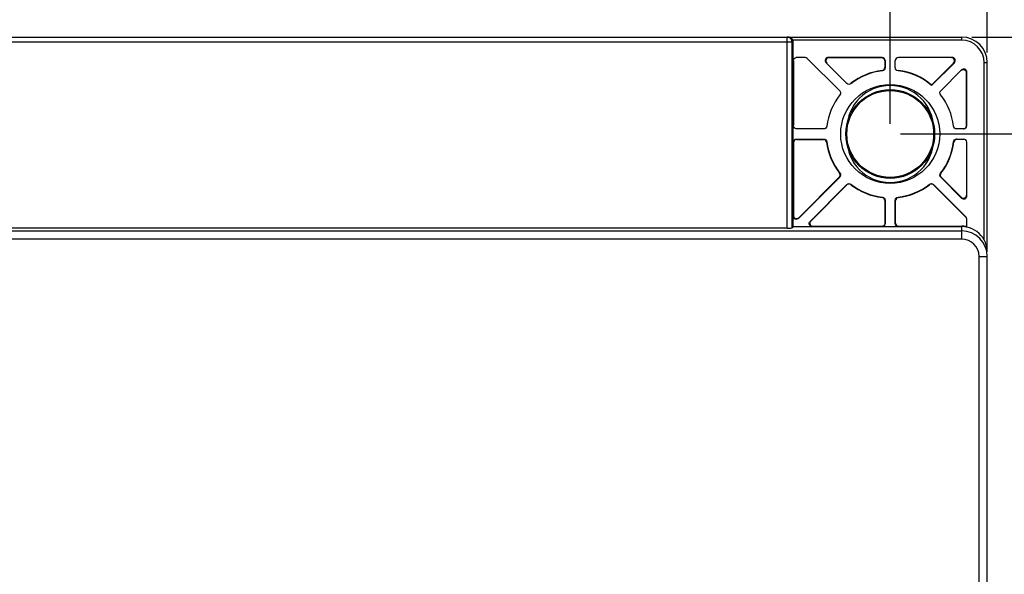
# Model space of a CAD drawing. Header units: millimetres. Extents: x 66 to 1727, y -68 to 939.
# Tile 55 of 72: x 322 to 418, y 715 to 770. Entities that reach past the tile are written whole.
import ezdxf

# ---------------------------------------------------------------- set-up
doc = ezdxf.new("R2010")
doc.units = ezdxf.units.MM
doc.header["$LTSCALE"] = 65.395
doc.header["$PDMODE"] = 3
doc.header["$PDSIZE"] = 0.3
doc.layers.get('0').update_dxf_attribs({"linetype": 'CONTINUOUS'})
doc.layers.get('Defpoints').update_dxf_attribs({"linetype": 'CONTINUOUS'})
doc.layers.add('07_ALL_FEATURES', color=7, linetype='CONTINUOUS')
doc.layers.add('DIM', color=7, linetype='CONTINUOUS')
doc.styles.get("Standard").update_dxf_attribs({"font": 'arial.ttf'})
doc.dimstyles.get("Standard").update_dxf_attribs({"dimtxt": 3, "dimasz": 2.5, "dimexe": 1, "dimexo": 1, "dimtad": 1, "dimzin": 0, "dimdsep": 46, "dimtxsty": 'Standard', "dimblk": '_FILLED', "dimblk1": '_FILLED', "dimblk2": '_FILLED', "dimcen": 0.09, "dimazin": 0, "dimtol": 1, "dimtp": 0.01, "dimtm": 0.01, "dimtfac": 1, "dimtofl": 0, "dimtmove": 0, "dimatfit": 3, "dimldrblk": '_FILLED', "dimfxl": 1, "dimtolj": 1, "dimtzin": 0, "dimarcsym": 0})

# ---------------------------------------------------------------- blocks, each defined once
blk = doc.blocks.new('_FILLED')
at = {"color": 0, "linetype": 'ByBlock'}
blk.add_solid([(0, 0), (-1, 0.2), (-1, -0.2)], dxfattribs=at)
blk = doc.blocks.new('*D1')
at = {"layer": 'Defpoints', "color": 0, "transparency": 16777216}
for p in [(416.263, 819.915), (166.263, 765.518), (416.263, 765.518)]:
    blk.add_point(p, dxfattribs=at)
at = {"layer": 'DIM', "color": 7, "lineweight": -2, "transparency": 16777216}
for p, q in [((166.263, 766.518), (166.263, 820.915)), ((416.263, 766.518), (416.263, 820.915)), ((168.763, 819.915), (413.763, 819.915))]:
    blk.add_line(p, q, dxfattribs=at)
at = {"layer": 'DIM', "color": 7, "lineweight": -2, "transparency": 16777216, "xscale": 2.5, "yscale": 2.5, "zscale": 2.5, "rotation": 180}
blk.add_blockref('_FILLED', (166.263, 819.915), dxfattribs=at)
at = {"layer": 'DIM', "color": 7, "lineweight": -2, "transparency": 16777216, "xscale": 2.5, "yscale": 2.5, "zscale": 2.5}
blk.add_blockref('_FILLED', (416.263, 819.915), dxfattribs=at)
at = {"layer": 'DIM', "color": 0, "transparency": 16777216, "insert": (292.681, 826.414), "char_height": 3, "attachment_point": 5}
blk.add_mtext('\\A1;{\\H3.3333x;W}', dxfattribs=at)
blk = doc.blocks.new('*D2')
at = {"layer": 'Defpoints', "color": 0, "transparency": 16777216}
for p in [(406.763, 758.518), (406.763, 377.516), (461.187, 377.516)]:
    blk.add_point(p, dxfattribs=at)
at = {"layer": 'DIM', "color": 7, "lineweight": -2, "transparency": 16777216}
for p, q in [((407.763, 758.518), (462.187, 758.518)), ((461.187, 756.018), (461.187, 380.016)), ((407.763, 377.516), (462.187, 377.516))]:
    blk.add_line(p, q, dxfattribs=at)
at = {"layer": 'DIM', "color": 7, "lineweight": -2, "transparency": 16777216, "xscale": 2.5, "yscale": 2.5, "zscale": 2.5}
for p, rotation in [((461.187, 758.518), 90), ((461.187, 377.516), 270)]:
    blk.add_blockref('_FILLED', p, dxfattribs=dict(at, rotation=rotation))
at = {"layer": 'DIM', "color": 0, "transparency": 16777216, "insert": (454.667, 568.017), "char_height": 3, "attachment_point": 5, "rotation": 90}
blk.add_mtext('\\A1;{\\H3.3333x;H1}', dxfattribs=at)
blk = doc.blocks.new('*D3')
at = {"layer": 'Defpoints', "color": 0, "transparency": 16777216}
for p in [(413.763, 768.018), (487.751, 768.018), (413.763, 368.018)]:
    blk.add_point(p, dxfattribs=at)
at = {"layer": 'DIM', "color": 7, "lineweight": -2, "transparency": 16777216}
for p, q in [((414.763, 768.018), (488.751, 768.018)), ((487.751, 370.518), (487.751, 765.518)), ((414.763, 368.018), (488.751, 368.018))]:
    blk.add_line(p, q, dxfattribs=at)
at = {"layer": 'DIM', "color": 7, "lineweight": -2, "transparency": 16777216, "xscale": 2.5, "yscale": 2.5, "zscale": 2.5}
for p, rotation in [((487.751, 768.018), 90), ((487.751, 368.018), 270)]:
    blk.add_blockref('_FILLED', p, dxfattribs=dict(at, rotation=rotation))
at = {"layer": 'DIM', "color": 0, "transparency": 16777216, "insert": (481.251, 568.018), "char_height": 3, "attachment_point": 5, "rotation": 90}
blk.add_mtext('\\A1;{\\H3.3333x;H}', dxfattribs=at)
blk = doc.blocks.new('*D4')
at = {"layer": 'Defpoints', "color": 0, "transparency": 16777216}
for p in [(406.763, 795.72), (175.763, 758.518), (406.763, 758.518)]:
    blk.add_point(p, dxfattribs=at)
at = {"layer": 'DIM', "color": 7, "lineweight": -2, "transparency": 16777216}
for p, q in [((175.763, 759.518), (175.763, 796.72)), ((406.763, 759.518), (406.763, 796.72)), ((178.263, 795.72), (404.263, 795.72))]:
    blk.add_line(p, q, dxfattribs=at)
at = {"layer": 'DIM', "color": 7, "lineweight": -2, "transparency": 16777216, "xscale": 2.5, "yscale": 2.5, "zscale": 2.5, "rotation": 180}
blk.add_blockref('_FILLED', (175.763, 795.72), dxfattribs=at)
at = {"layer": 'DIM', "color": 7, "lineweight": -2, "transparency": 16777216, "xscale": 2.5, "yscale": 2.5, "zscale": 2.5}
blk.add_blockref('_FILLED', (406.763, 795.72), dxfattribs=at)
at = {"layer": 'DIM', "color": 0, "transparency": 16777216, "insert": (291.263, 802.24), "char_height": 3, "attachment_point": 5}
blk.add_mtext('\\A1;{\\H3.3333x;W1}', dxfattribs=at)

msp = doc.modelspace()

# ---------------------------------------------------------------- linework, layer by layer
at = {"color": 7, "linetype": 'Continuous'}
msp.add_line((396.661, 749.297), (185.865, 749.297), dxfattribs=at)
at = {"layer": '07_ALL_FEATURES', "color": 7, "linetype": 'Continuous'}
for p, q in [((168.763, 768.018), (413.763, 768.018)), ((396.661, 749.297), (396.661, 768.018)), ((397.161, 767.518), (397.144, 767.648)), ((413.763, 767.718), (397.221, 767.718)), ((413.763, 767.718), (413.763, 768.018)), ((397.263, 767.518), (185.263, 767.518)), ((397.161, 749.318), (397.161, 767.518)), ((397.263, 749.446), (397.263, 767.518)), ((397.293, 765.687), (397.293, 759.348)), ((398.432, 766.018), (397.563, 766.018)), ((398.644, 765.93), (401.813, 762.761)), ((405.963, 766.018), (400.694, 766.018)), ((400.768, 765.987), (400.694, 766.018)), ((405.932, 765.987), (400.768, 765.987)), ((405.963, 766.018), (405.932, 765.987)), ((406.263, 765.718), (406.232, 765.687)), ((406.232, 765.687), (406.232, 765.046)), ((406.263, 765.718), (406.263, 765.019)), ((407.263, 765.019), (407.263, 765.718)), ((407.293, 765.687), (407.263, 765.718)), ((412.832, 766.018), (407.563, 766.018)), ((407.593, 765.987), (407.563, 766.018)), ((412.832, 766.018), (412.758, 765.987)), ((402.52, 763.468), (400.482, 765.506)), ((400.556, 765.475), (400.482, 765.506)), ((405.97, 764.748), (406, 764.721)), ((407.526, 764.721), (407.556, 764.748)), ((412.97, 765.475), (410.813, 763.318)), ((413.044, 765.506), (410.815, 763.277)), ((411.713, 762.761), (413.751, 764.799)), ((413.044, 765.506), (412.97, 765.475)), ((413.72, 764.725), (413.751, 764.799)), ((415.963, 748.132), (415.963, 765.518)), ((415.963, 765.518), (416.263, 765.518)), ((416.263, 746.957), (416.263, 765.518)), ((414.232, 764.513), (414.263, 764.587)), ((414.232, 759.318), (414.232, 764.513)), ((414.263, 759.318), (414.263, 764.587)), ((410.813, 763.318), (410.815, 763.277)), ((411.689, 762.364), (411.729, 762.363)), ((400.262, 759.018), (397.563, 759.018)), ((413.963, 759.018), (413.264, 759.018)), ((397.563, 758.018), (397.593, 757.987)), ((397.563, 758.018), (400.262, 758.018)), ((397.593, 757.987), (400.235, 757.987)), ((413.264, 758.018), (413.963, 758.018)), ((413.932, 757.987), (413.291, 757.987)), ((413.932, 757.987), (413.963, 758.018)), ((397.263, 757.718), (397.293, 757.687)), ((397.293, 757.687), (397.293, 750.523)), ((400.533, 757.725), (400.56, 757.755)), ((412.966, 757.755), (412.993, 757.725)), ((414.232, 757.687), (414.263, 757.718)), ((414.263, 752.449), (414.263, 757.718)), ((401.813, 754.275), (397.775, 750.237)), ((401.772, 754.277), (397.806, 750.311)), ((401.837, 754.671), (401.797, 754.673)), ((411.729, 754.673), (411.689, 754.671)), ((413.751, 752.237), (411.713, 754.275)), ((413.72, 752.311), (411.754, 754.277)), ((398.91, 749.958), (402.52, 753.568)), ((398.984, 749.988), (402.522, 753.527)), ((402.918, 753.552), (402.916, 753.592)), ((410.609, 753.592), (410.608, 753.552)), ((411.004, 753.527), (414.145, 750.386)), ((411.006, 753.568), (414.175, 750.399)), ((406, 752.315), (405.97, 752.288)), ((407.556, 752.288), (407.526, 752.315)), ((413.751, 752.237), (413.72, 752.311)), ((414.263, 752.449), (414.232, 752.523)), ((406.232, 751.99), (406.232, 749.776)), ((406.263, 752.017), (406.263, 749.746)), ((407.263, 749.746), (407.263, 752.017)), ((407.293, 749.776), (407.293, 751.99)), ((397.293, 750.523), (397.263, 750.449)), ((397.806, 750.311), (397.775, 750.237)), ((414.145, 750.386), (414.175, 750.399)), ((414.232, 750.174), (414.263, 750.187)), ((414.263, 749.395), (414.263, 750.187)), ((396.661, 749.297), (185.865, 749.297)), ((397.263, 749.446), (397.161, 749.318)), ((397.263, 749.446), (413.763, 749.446)), ((398.91, 749.958), (398.984, 749.988)), ((399.122, 749.446), (399.196, 749.476)), ((399.196, 749.476), (405.932, 749.476)), ((406.232, 749.776), (406.263, 749.746)), ((407.263, 749.746), (407.293, 749.776)), ((407.563, 749.446), (407.593, 749.476)), ((407.593, 749.476), (413.763, 749.476)), ((413.763, 748.218), (413.763, 749.476)), ((168.763, 749.018), (413.763, 749.018)), ((413.763, 748.218), (305.737, 748.218)), ((415.463, 661.635), (415.463, 746.518)), ((415.463, 746.518), (416.263, 746.518)), ((416.263, 661.229), (416.263, 746.518))]:
    msp.add_line(p, q, dxfattribs=at)
at = {"layer": '07_ALL_FEATURES', "color": 4, "linetype": 'Continuous'}
for p, q in [((402.513, 758.018), (402.513, 759.018)), ((411.013, 759.018), (411.013, 758.018))]:
    msp.add_line(p, q, dxfattribs=at)
at = {"layer": '07_ALL_FEATURES', "color": 7, "linetype": 'Continuous'}
for radius in [4.846, 4.346]:
    msp.add_circle((406.763, 758.518), radius, dxfattribs=at)
for centre, radius, start, end in [((396.773, 767.543), 0.475, 78.06012, 89.9742), ((413.763, 765.518), 2.5, 0, 90), ((413.763, 765.518), 2.2, 0, 90), ((406.763, 758.518), 6.25, 97.01539, 127.98461), ((406.763, 758.518), 6.281, 97.25067, 127.74933), ((393.117, 750.156), 19.842, 48.50776, 48.6254), ((420.409, 750.156), 19.842, 131.3746, 131.49224), ((406.763, 758.518), 6.25, 49.58857, 82.98461), ((406.763, 758.518), 6.281, 49.84579, 82.74933), ((410.499, 742.956), 19.842, 86.3746, 86.49224), ((406.763, 758.518), 6.25, 142.01539, 172.98461), ((406.763, 758.518), 6.25, 7.01549, 37.98461), ((415.125, 744.872), 19.842, 138.50776, 138.6254), ((398.401, 744.872), 19.842, 41.3746, 41.49224), ((406.763, 758.518), 6.281, 187.25067, 217.74933), ((406.763, 758.518), 6.25, 187.01539, 217.98461), ((406.763, 758.518), 6.25, 322.01539, 352.98461), ((406.763, 758.518), 6.281, 322.25067, 352.74933), ((403.027, 774.08), 19.842, 266.3746, 266.49224), ((410.499, 774.08), 19.842, 273.50776, 273.6254), ((422.325, 754.782), 19.842, 183.50776, 183.6254), ((406.763, 758.518), 6.25, 232.01539, 262.98461), ((406.763, 758.518), 6.281, 232.25067, 262.74933), ((406.763, 758.518), 6.25, 277.01539, 307.98461), ((406.763, 758.518), 6.281, 277.25067, 307.74933), ((391.201, 754.782), 19.842, 356.3746, 356.49224), ((393.117, 766.88), 19.842, 311.3746, 311.49224), ((420.409, 766.88), 19.842, 228.50776, 228.6254), ((413.763, 746.943), 2.533, 81.09033, 89.99057), ((413.762, 746.943), 2.503, 80.38667, 89.98922), ((413.763, 746.95), 2.526, 79.30159, 81.08656), ((413.764, 746.952), 2.493, 78.45286, 80.38091), ((413.763, 746.518), 2.5, 0, 90), ((413.763, 746.518), 1.7, 0, 90), ((413.81, 746.954), 2.453, 10.25379, 15.05721), ((413.821, 746.956), 2.442, 0.02108, 10.2544)]:
    msp.add_arc(centre, radius, start, end, dxfattribs=at)
at = {"layer": '07_ALL_FEATURES', "color": 4, "linetype": 'Continuous'}
for centre, start, end in [((406.763, 759.018), 0, 180), ((406.763, 758.018), 180, 0)]:
    msp.add_arc(centre, 4.25, start, end, dxfattribs=at)
at = {"layer": '07_ALL_FEATURES', "color": 7, "linetype": 'Continuous'}
for centre, major_axis, ratio, start_param, end_param in [((396.763, 767.518), (0.5, 0), 0.999391, 0, 0.411517), ((398.432, 765.718), (-0.115, -0.277), 0.999955, 2.748909, 3.534276), ((400.694, 765.718), (0.277, -0.115), 0.99974, 1.963587, 4.319598), ((400.768, 765.687), (-0.277, 0.115), 0.99974, -1.178005, 1.178005), ((405.932, 765.687), (-0.212, -0.212), 0.999924, 2.356233, 3.926953), ((405.963, 765.718), (0.212, 0.212), 0.999924, -0.78536, 0.78536), ((407.563, 765.718), (0.212, -0.212), 0.999924, 2.356233, 3.926953), ((412.758, 765.687), (-0.277, -0.115), 0.99974, 1.963587, 4.319598), ((412.832, 765.718), (0.277, 0.115), 0.99974, -1.178005, 1.178005), ((413.932, 764.513), (0.115, 0.277), 0.99974, -1.178005, 1.178005), ((413.963, 764.587), (0.115, 0.277), 0.99974, -1.178005, 1.178005), ((413.932, 759.318), (-0.3, 0), 0.999962, 1.570796, 3.141593), ((413.963, 759.318), (0.3, 0), 0.999962, -1.570796, 0), ((397.593, 757.687), (0.212, -0.212), 0.999924, 2.356233, 3.926953), ((413.963, 757.718), (0.212, 0.212), 0.999924, -0.78536, 0.78536), ((413.932, 752.523), (-0.115, 0.277), 0.99974, 1.963587, 4.319598), ((413.963, 752.449), (-0.115, 0.277), 0.99974, -4.319598, -1.963587), ((397.593, 750.523), (-0.115, -0.277), 0.99974, -1.178005, 1.178005), ((413.963, 750.187), (0.277, 0.115), 0.999955, -0.392683, 0.392683), ((396.661, 749.319), (0.5, 0), 0.043661, -1.570796, -0.034907), ((399.196, 749.776), (0.277, 0.115), 0.99974, 1.963587, 4.319598), ((407.593, 749.776), (0.212, 0.212), 0.999924, 2.356233, 3.926953), ((413.763, 746.943), (0, 2.502), 0.999048, -1.075862, -0.201358)]:
    msp.add_ellipse(centre, major_axis=major_axis, ratio=ratio, start_param=start_param, end_param=end_param, dxfattribs=at)
msp.add_ellipse((406.763, 758.52), major_axis=(0, 4.254), ratio=1, dxfattribs=at)
for points in [[(396.772, 768.005), (396.736, 768.014), (396.698, 768.018), (396.661, 768.018)], [(397.144, 767.648), (397.099, 767.814), (396.939, 767.967), (396.772, 768.005)], [(416.179, 747.591), (416.128, 747.779), (416.055, 747.961), (415.963, 748.132)]]:
    msp.add_open_spline(points, degree=3, dxfattribs=at)
for points, knots in [([(397.221, 767.718), (397.204, 767.758), (397.125, 767.892), (396.98, 767.985), (396.871, 768.008)], [0, 0, 0, 0, 0.280116, 1, 1, 1, 1]), ([(397.263, 765.718), (397.263, 765.794), (397.327, 765.954), (397.486, 766.018), (397.563, 766.018)], [0, 0, 0, 0, 0.499999, 1, 1, 1, 1]), ([(405.97, 764.748), (406.04, 764.757), (406.179, 764.829), (406.232, 764.975), (406.232, 765.046)], [0, 0, 0, 0, 0.500026, 1, 1, 1, 1]), ([(406.263, 765.019), (406.263, 764.948), (406.209, 764.801), (406.07, 764.73), (406, 764.721)], [0, 0, 0, 0, 0.499971, 1, 1, 1, 1]), ([(407.526, 764.721), (407.456, 764.73), (407.317, 764.801), (407.263, 764.948), (407.263, 765.019)], [0, 0, 0, 0, 0.500029, 1, 1, 1, 1]), ([(401.813, 762.761), (401.863, 762.711), (401.928, 762.569), (401.88, 762.42), (401.837, 762.364)], [0, 0, 0, 0, 0.499927, 1, 1, 1, 1]), ([(402.916, 763.444), (402.861, 763.4), (402.712, 763.353), (402.57, 763.418), (402.52, 763.468)], [0, 0, 0, 0, 0.500029, 1, 1, 1, 1]), ([(411.689, 762.364), (411.645, 762.42), (411.598, 762.569), (411.663, 762.711), (411.713, 762.761)], [0, 0, 0, 0, 0.500055, 1, 1, 1, 1]), ([(397.563, 759.018), (397.486, 759.018), (397.327, 759.082), (397.263, 759.241), (397.263, 759.318)], [0, 0, 0, 0, 0.500001, 1, 1, 1, 1]), ([(400.56, 759.281), (400.551, 759.211), (400.48, 759.072), (400.333, 759.018), (400.262, 759.018)], [0, 0, 0, 0, 0.500029, 1, 1, 1, 1]), ([(413.264, 759.018), (413.193, 759.018), (413.046, 759.072), (412.975, 759.211), (412.966, 759.281)], [0, 0, 0, 0, 0.499972, 1, 1, 1, 1]), ([(397.263, 757.718), (397.263, 757.794), (397.327, 757.954), (397.486, 758.018), (397.563, 758.018)], [0, 0, 0, 0, 0.499999, 1, 1, 1, 1]), ([(400.533, 757.725), (400.524, 757.795), (400.452, 757.934), (400.306, 757.987), (400.235, 757.987)], [0, 0, 0, 0, 0.500026, 1, 1, 1, 1]), ([(400.262, 758.018), (400.333, 758.018), (400.48, 757.964), (400.551, 757.825), (400.56, 757.755)], [0, 0, 0, 0, 0.499971, 1, 1, 1, 1]), ([(412.966, 757.755), (412.975, 757.825), (413.046, 757.964), (413.193, 758.018), (413.264, 758.018)], [0, 0, 0, 0, 0.500029, 1, 1, 1, 1]), ([(413.291, 757.987), (413.22, 757.987), (413.074, 757.934), (413.002, 757.795), (412.993, 757.725)], [0, 0, 0, 0, 0.499974, 1, 1, 1, 1]), ([(401.772, 754.277), (401.822, 754.327), (401.887, 754.468), (401.84, 754.617), (401.797, 754.673)], [0, 0, 0, 0, 0.499974, 1, 1, 1, 1]), ([(401.837, 754.671), (401.88, 754.616), (401.928, 754.467), (401.863, 754.325), (401.813, 754.275)], [0, 0, 0, 0, 0.500055, 1, 1, 1, 1]), ([(411.713, 754.275), (411.663, 754.325), (411.598, 754.467), (411.645, 754.616), (411.689, 754.671)], [0, 0, 0, 0, 0.499927, 1, 1, 1, 1]), ([(411.729, 754.673), (411.686, 754.617), (411.639, 754.468), (411.704, 754.327), (411.754, 754.277)], [0, 0, 0, 0, 0.500052, 1, 1, 1, 1]), ([(402.52, 753.568), (402.57, 753.618), (402.712, 753.683), (402.861, 753.635), (402.916, 753.592)], [0, 0, 0, 0, 0.499971, 1, 1, 1, 1]), ([(402.918, 753.552), (402.862, 753.595), (402.714, 753.642), (402.572, 753.577), (402.522, 753.527)], [0, 0, 0, 0, 0.500026, 1, 1, 1, 1]), ([(411.004, 753.527), (410.954, 753.577), (410.812, 753.642), (410.664, 753.595), (410.608, 753.552)], [0, 0, 0, 0, 0.499974, 1, 1, 1, 1]), ([(410.609, 753.592), (410.665, 753.635), (410.814, 753.683), (410.956, 753.618), (411.006, 753.568)], [0, 0, 0, 0, 0.500029, 1, 1, 1, 1]), ([(406.232, 751.99), (406.232, 752.061), (406.179, 752.207), (406.04, 752.279), (405.97, 752.288)], [0, 0, 0, 0, 0.499974, 1, 1, 1, 1]), ([(406, 752.315), (406.07, 752.306), (406.209, 752.235), (406.263, 752.088), (406.263, 752.017)], [0, 0, 0, 0, 0.500029, 1, 1, 1, 1]), ([(407.263, 752.017), (407.263, 752.088), (407.317, 752.235), (407.456, 752.306), (407.526, 752.315)], [0, 0, 0, 0, 0.499971, 1, 1, 1, 1]), ([(407.556, 752.288), (407.486, 752.279), (407.347, 752.207), (407.293, 752.061), (407.293, 751.99)], [0, 0, 0, 0, 0.500026, 1, 1, 1, 1]), ([(397.775, 750.237), (397.696, 750.159), (397.417, 750.096), (397.263, 750.338), (397.263, 750.449)], [0, 0, 0, 0, 0.5, 1, 1, 1, 1]), ([(399.122, 749.446), (399.011, 749.446), (398.769, 749.599), (398.831, 749.879), (398.91, 749.958)], [0, 0, 0, 0, 0.5, 1, 1, 1, 1]), ([(406.263, 749.746), (406.263, 749.669), (406.199, 749.51), (406.039, 749.446), (405.963, 749.446)], [0, 0, 0, 0, 0.500001, 1, 1, 1, 1]), ([(407.563, 749.446), (407.486, 749.446), (407.327, 749.51), (407.263, 749.669), (407.263, 749.746)], [0, 0, 0, 0, 0.499999, 1, 1, 1, 1])]:
    msp.add_open_spline(points, degree=3, knots=knots, dxfattribs=at)

# ---------------------------------------------------------------- dimensions: what is measured, and where the dimension line sits
at = {"layer": 'DIM', "color": 0}
for base, p1, p2, text, picture, middle in [((416.263, 819.915), (166.263, 765.518), (416.263, 765.518), '{\\H3.3333x;W}', '*D1', (292.681, 819.915)), ((406.763, 795.72), (175.763, 758.518), (406.763, 758.518), '{\\H3.3333x;W1}', '*D4', (291.263, 795.72))]:
    dim = msp.add_linear_dim(base=base, p1=p1, p2=p2, text=text, dimstyle='Standard', override={"dimgap": 1.5, "dimclrd": 7, "dimclre": 7, "dimarcsym": 1}, dxfattribs=at)
    dim.commit()
    dim.dimension.update_dxf_attribs({"geometry": picture, "text_midpoint": middle, "dimtype": 160})
for base, p1, p2, text, picture, middle in [((487.751, 768.018), (413.763, 368.018), (413.763, 768.018), '{\\H3.3333x;H}', '*D3', (487.751, 568.018)), ((461.187, 377.516), (406.763, 758.518), (406.763, 377.516), '{\\H3.3333x;H1}', '*D2', (461.187, 568.017))]:
    dim = msp.add_linear_dim(base=base, p1=p1, p2=p2, angle=90, text=text, dimstyle='Standard', override={"dimgap": 1.5, "dimclrd": 7, "dimclre": 7, "dimarcsym": 1}, dxfattribs=at)
    dim.commit()
    dim.dimension.update_dxf_attribs({"geometry": picture, "text_midpoint": middle, "dimtype": 160})

doc.saveas('drawing.dxf')
